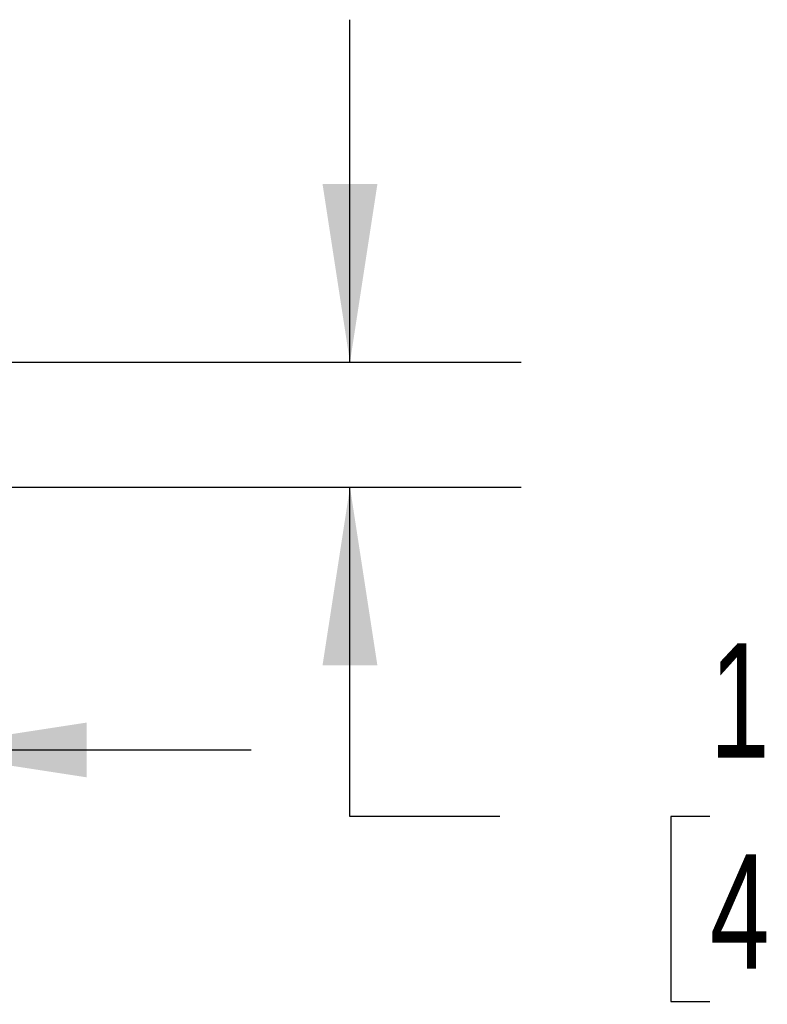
# Model space of a CAD drawing. Header units: inches. Extents: x 0.2 to 10.8, y 0.2 to 8.2.
# Tile 43 of 176: x 2.037 to 2.583, y 2.369 to 3.088. Entities that reach past the tile are written whole.
import ezdxf

# ---------------------------------------------------------------- set-up
doc = ezdxf.new("R2010")
doc.units = ezdxf.units.IN
doc.header["$MEASUREMENT"] = 0
doc.layers.add('DIMENSIONS', color=140, linetype='Continuous')
doc.styles.add('SLDTEXTSTYLE0', font='TXT', dxfattribs={"width": 0.7})
doc.dimstyles.new('SLDDIMSTYLE1', dxfattribs={"dimtxt": 0.084961, "dimasz": 0.13, "dimexe": 0, "dimexo": 0.0625, "dimgap": 0.02124, "dimtad": 0, "dimtih": 1, "dimtoh": 1, "dimlfac": 20, "dimrnd": 1e-09, "dimzin": 12, "dimdsep": 46, "dimtxsty": 'SLDTEXTSTYLE0', "dimsah": 1, "dimcen": 0.09, "dimadec": 0, "dimazin": 3, "dimtfac": 1, "dimtmove": 0, "dimatfit": 0, "dimfxl": 0, "dimfrac": 2, "dimtolj": 1, "dimtzin": 12, "dimarcsym": 0})

# ---------------------------------------------------------------- blocks, each defined once
blk = doc.blocks.new('_D_13')
at = {"layer": 'DIMENSIONS'}
for p, q in [((2.27842, 2.83794), (2.27842, 3.08794)), ((1.92814, 2.83794), (2.40342, 2.83794)), ((1.99085, 2.74684), (2.40342, 2.74684)), ((2.27842, 2.50643), (2.27842, 2.74684)), ((2.38785, 2.50643), (2.27842, 2.50643)), ((2.54104, 2.50643), (2.51251, 2.50643)), ((2.51251, 2.50643), (2.51251, 2.37139)), ((2.79351, 2.50643), (2.82204, 2.50643)), ((2.82204, 2.50643), (2.82204, 2.37139)), ((2.51251, 2.37139), (2.54104, 2.37139)), ((2.82204, 2.37139), (2.79351, 2.37139))]:
    blk.add_line(p, q, dxfattribs=at)
for points in [[(2.27842, 2.83794), (2.29842, 2.96794), (2.25842, 2.96794)], [(2.27842, 2.74684), (2.25842, 2.61684), (2.29842, 2.61684)]]:
    blk.add_solid(points, dxfattribs=at)
at = {"layer": 'DIMENSIONS', "char_height": 0.083333, "attachment_point": 1, "style": 'SLDTEXTSTYLE0'}
for s, insert in [('1.82', (2.54104, 2.63287)), ('46.3', (2.54104, 2.47882))]:
    blk.add_mtext(s, dxfattribs=dict(at, insert=insert))
blk = doc.blocks.new('_D_14')
at = {"layer": 'DIMENSIONS'}
for p, q in [((1.86533, 2.77513), (1.86533, 2.43006)), ((1.95643, 2.70044), (1.95643, 2.43006)), ((1.29593, 2.55506), (1.2674, 2.55506)), ((1.2674, 2.55506), (1.2674, 2.42003)), ((1.5484, 2.55506), (1.57693, 2.55506)), ((1.57693, 2.55506), (1.57693, 2.42003)), ((1.86533, 2.55506), (1.66353, 2.55506)), ((1.95643, 2.55506), (2.20643, 2.55506)), ((1.2674, 2.42003), (1.29593, 2.42003)), ((1.57693, 2.42003), (1.5484, 2.42003))]:
    blk.add_line(p, q, dxfattribs=at)
for points in [[(1.86533, 2.55506), (1.73533, 2.57506), (1.73533, 2.53506)], [(1.95643, 2.55506), (2.08643, 2.53506), (2.08643, 2.57506)]]:
    blk.add_solid(points, dxfattribs=at)
at = {"layer": 'DIMENSIONS', "char_height": 0.083333, "attachment_point": 1, "style": 'SLDTEXTSTYLE0'}
for s, insert in [('1.82', (1.29593, 2.6815)), ('46.3', (1.29593, 2.52745))]:
    blk.add_mtext(s, dxfattribs=dict(at, insert=insert))

msp = doc.modelspace()

# ---------------------------------------------------------------- dimensions: what is measured, and where the dimension line sits
at = {"layer": 'DIMENSIONS'}
dim = msp.add_linear_dim(base=(2.2784169, 2.7468393), p1=(1.8781386, 2.8379393), p2=(1.9408539, 2.7468393), angle=90, dimstyle='SLDDIMSTYLE1', dxfattribs=at)
dim.commit()
dim.dimension.update_dxf_attribs({"geometry": '_D_13', "text_midpoint": (2.2784169, 2.5064252), "dimtype": 160})
dim = msp.add_linear_dim(base=(1.9564261, 2.555061), p1=(1.8653261, 2.8251268), p2=(1.9564261, 2.7504393), dimstyle='SLDDIMSTYLE1', dxfattribs=at)
dim.commit()
dim.dimension.update_dxf_attribs({"geometry": '_D_14', "text_midpoint": (1.4221675, 2.555061), "dimtype": 160})

doc.saveas('drawing.dxf')
